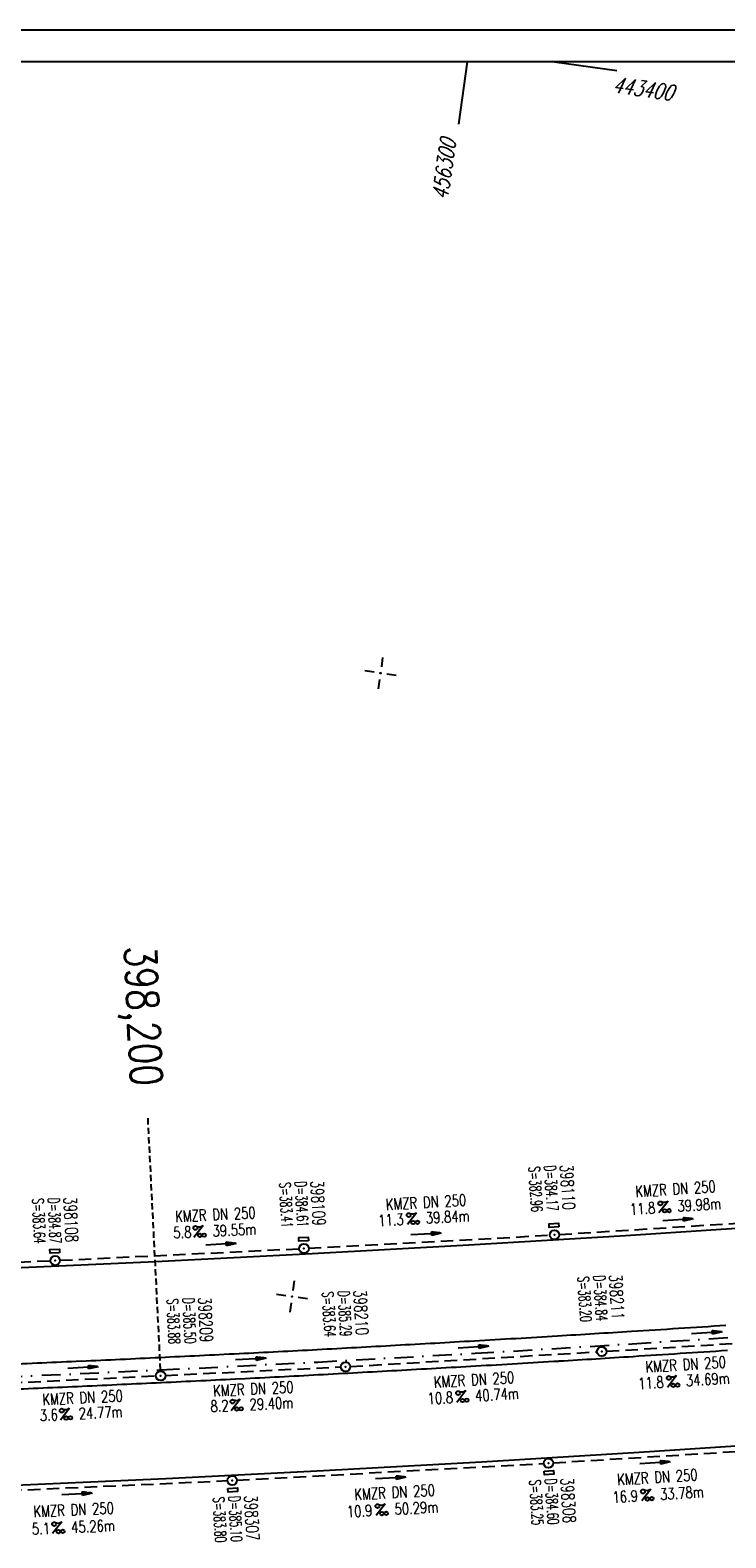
# Model space of a CAD drawing. Extents: x 0 to 1135, y 0 to 420.
# Tile 16 of 56: x 558 to 669, y 181 to 420. Entities that reach past the tile are written whole.
import ezdxf
from ezdxf.enums import TextEntityAlignment as Align

# ---------------------------------------------------------------- set-up
doc = ezdxf.new("R2010")
doc.units = 0
doc.header["$LTSCALE"] = 2
doc.header["$MEASUREMENT"] = 0
for name, pattern in [('AUSGEZOGEN', [0]), ('GESTRICH-X2', [1.5, 1, -0.5]), ('GESTRICHELT', [0.75, 0.5, -0.25]), ('STRICHPT-X3', [3, 1.5, -0.75, 0, -0.75])]:
    doc.linetypes.add(name, pattern=pattern)
doc.layers.get('0').update_dxf_attribs({"linetype": 'AUSGEZOGEN'})
for name, color, linetype in [('ACHSE', 250, 'STRICHPT-X3'), ('FBR', 8, 'CONTINUOUS'), ('HEKTOM', 250, 'GESTRICHELT'), ('KANAL', 7, 'GESTRICH-X2'), ('NETZ', 250, 'CONTINUOUS'), ('PFEIL', 7, 'CONTINUOUS'), ('RAHMEN', 250, 'AUSGEZOGEN'), ('SCHACHTNR', 6, 'CONTINUOUS'), ('SCHSYMBOL', 7, 'CONTINUOUS'), ('TEXTO', 4, 'CONTINUOUS'), ('TEXTU', 4, 'CONTINUOUS')]:
    doc.layers.add(name, color=color, linetype=linetype)
doc.styles.add('ROMANS', font='romans.shx', dxfattribs={"width": 0.8})

# ---------------------------------------------------------------- blocks, each defined once
blk = doc.blocks.new('IKR')
at = {"color": 0}
for p, q in [((0, 1), (0, 2.5)), ((-2.5, 0), (-1, 0)), ((1, 0), (2.5, 0)), ((0, -2.5), (0, -1))]:
    blk.add_line(p, q, dxfattribs=at)
blk.add_circle((0, 0), 0.05, dxfattribs=at)
blk.add_point((0, 0), dxfattribs=at)
blk = doc.blocks.new('GST')
at = {"color": 0}
blk.add_circle((0, 0), 0.75, dxfattribs=at)
blk.add_point((0, 0), dxfattribs=at)
blk = doc.blocks.new('13')
blk.add_lwpolyline([(0.76, 1.22), (-0.75, 1.22), (-0.75, 1.8), (0.76, 1.8)], close=True)
at = {"rotation": 180}
blk.add_blockref('GST', (0, 0), dxfattribs=at)
blk = doc.blocks.new('PROM')
blk.add_line((1.57, 1.82), (0.02, 0.02))
for centre, radius in [((0.32, 1.51), 0.317), ((0.94, 0.29), 0.283), ((1.64, 0.29), 0.283)]:
    blk.add_circle(centre, radius)
blk.add_arc((0.99, 2.68), 1.03, 239.1414, 303.3549)
blk = doc.blocks.new('PFEIL2')
at = {"color": 0}
for p, q in [((0.88, 0), (-2.4, -0.01)), ((0.88, -0.27), (0.88, 0.28)), ((0.88, 0.28), (2.43, 0.01)), ((0.91, 0.27), (0.88, 0.26)), ((0.97, 0.26), (0.88, 0.25)), ((1.02, 0.25), (0.88, 0.23)), ((1.07, 0.24), (0.88, 0.21)), ((1.13, 0.23), (0.88, 0.19)), ((1.18, 0.22), (0.88, 0.17)), ((1.24, 0.21), (0.88, 0.15)), ((1.29, 0.21), (0.88, 0.14)), ((1.34, 0.2), (0.88, 0.12)), ((1.4, 0.19), (0.88, 0.1)), ((1.45, 0.18), (0.88, 0.08)), ((1.51, 0.17), (0.88, 0.06)), ((1.56, 0.16), (0.88, 0.04)), ((1.61, 0.15), (0.88, 0.02)), ((1.67, 0.14), (0.88, 0.01)), ((1.72, 0.13), (0.88, -0.01)), ((1.78, 0.12), (0.88, -0.03)), ((1.83, 0.11), (0.88, -0.05)), ((1.88, 0.1), (0.88, -0.07)), ((1.94, 0.09), (0.88, -0.09)), ((2.05, 0.08), (0.88, -0.12)), ((1.99, 0.08), (0.88, -0.11)), ((2.1, 0.07), (0.88, -0.14)), ((2.15, 0.06), (0.88, -0.16)), ((2.21, 0.05), (0.88, -0.18)), ((2.26, 0.04), (0.88, -0.2)), ((2.32, 0.03), (0.88, -0.22)), ((2.37, 0.02), (0.88, -0.23)), ((2.42, 0.01), (0.88, -0.25)), ((2.43, 0.01), (0.88, -0.27))]:
    blk.add_line(p, q, dxfattribs=at)
blk = doc.blocks.new('17')
blk.add_lwpolyline([(-0.76, -1.22), (0.75, -1.22), (0.75, -1.8), (-0.76, -1.8)], close=True)
blk.add_blockref('GST', (0, 0))
blk = doc.blocks.new('10')
blk.add_blockref('GST', (0, 0))

msp = doc.modelspace()

# ---------------------------------------------------------------- linework, layer by layer
at = {"layer": 'ACHSE'}
msp.add_lwpolyline([(553.79, 206.12), (578.77, 207.24), (603.74, 208.5), (628.7, 209.88), (653.65, 211.39), (678.6, 213.03), (693.7, 214.08), (703.54, 214.78), (728.47, 216.57), (753.41, 218.35), (778.35, 220.13), (853.16, 225.48), (950, 232.4)], dxfattribs=at)
at = {"layer": 'FBR'}
for points in [[(464.71, 220.44), (478.38, 220.77), (503.28, 221.51), (528.17, 222.37), (553.06, 223.36), (577.95, 224.48), (602.83, 225.72), (627.7, 227.1), (652.57, 228.6), (677.43, 230.24), (692.48, 231.29), (702.31, 231.99), (727.24, 233.77), (752.18, 235.56), (777.12, 237.34), (780.96, 237.61)], [(466.07, 185.96), (479.3, 186.28), (504.38, 187.02), (529.45, 187.89), (554.52, 188.89), (579.59, 190.01), (604.65, 191.27), (629.7, 192.66), (654.74, 194.17), (679.76, 195.82), (694.91, 196.87), (704.77, 197.58), (729.7, 199.36), (754.64, 201.14), (779.57, 202.92), (783.37, 203.2)]]:
    msp.add_lwpolyline(points, dxfattribs=at)
for centre, radius, start, end in [((393.12, 4321.69), 4116.55, 273.46291, 273.62683), ((240.75, 6725.58), 6525.27, 273.626831, 273.758696), ((352.01, 4980.21), 4776.35, 273.01977, 273.16897), ((347.16, 5067.91), 4864.18, 273.16897, 273.31681), ((328.77, 5385.18), 5181.99, 273.31681, 273.46291), ((350.4, 5007.98), 4804.16, 272.42543, 272.57384), ((346.89, 5086.07), 4882.34, 272.57384, 272.72106), ((348.71, 5047.84), 4844.06, 272.72106, 272.86963), ((353.76, 4947.14), 4743.24, 272.86963, 273.01977), ((328.75, 5385.56), 5186.37, 273.31681, 273.46291), ((393.17, 4320.85), 4119.71, 273.46291, 273.62684), ((240.67, 6726.84), 6530.52, 273.626836, 273.758696), ((353.76, 4947.08), 4747.18, 272.86963, 273.01977), ((352.01, 4980.18), 4780.32, 273.01977, 273.16897), ((347.15, 5067.92), 4868.19, 273.16897, 273.31681), ((350.4, 5007.95), 4808.13, 272.42543, 272.57384), ((346.89, 5086.13), 4886.39, 272.57384, 272.72106), ((348.71, 5047.86), 4848.08, 272.72106, 272.86963)]:
    msp.add_arc(centre, radius, start, end, dxfattribs=at)
at = {"layer": 'HEKTOM'}
msp.add_line((578.76, 207.26), (576.76, 247.21), dxfattribs=at)
at = {"layer": 'KANAL'}
for p, q in [((642.06, 228.75), (680.44, 231.19)), ((602.27, 226.56), (640.56, 228.64)), ((562.76, 224.65), (600.77, 226.49)), ((523.17, 222.98), (561.27, 224.58)), ((649.56, 210.2), (682.68, 212.25)), ((608.89, 207.79), (648.07, 210.12)), ((554.76, 205.18), (578.03, 206.3)), ((579.52, 206.37), (607.39, 207.72)), ((641.09, 192.49), (673.31, 194.49)), ((590.89, 189.73), (639.59, 192.39)), ((545.69, 187.68), (589.4, 189.66))]:
    msp.add_line(p, q, dxfattribs=at)
at = {"layer": 'NETZ'}
for p, q in [((627.44, 414.98), (626.04, 405.08)), ((641.29, 414.98), (651.19, 413.58))]:
    msp.add_line(p, q, dxfattribs=at)
at = {"layer": 'RAHMEN'}
msp.add_line((1135, 420), (0, 420), dxfattribs=at)
at = {"layer": 'RAHMEN', "const_width": 0.35}
msp.add_lwpolyline([(25, 5), (1130, 5), (1130, 415), (25, 415), (25, 5)], dxfattribs=at)

# ---------------------------------------------------------------- block references
at = {"layer": 'NETZ', "rotation": 171.9288}
for p in [(613.67, 317.89), (599.63, 218.89)]:
    msp.add_blockref('IKR', p, dxfattribs=at)
at = {"layer": 'PFEIL'}
for p, rotation in [((660.91, 231.08), 3.656304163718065), ((588.32, 227.2), 2.768704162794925), ((620.91, 228.82), 3.136804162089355), ((665.48, 213.12), 3.560604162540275), ((628.43, 210.87), 3.38780416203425), ((593.07, 208.97), 2.792204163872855), ((566.42, 207.62), 2.737404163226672), ((657.27, 192.49), 3.548404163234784), ((615.3, 190.07), 3.132704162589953), ((565.46, 187.55), 2.604504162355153)]:
    msp.add_blockref('PFEIL2', p, dxfattribs=dict(at, rotation=rotation))
at = {"layer": 'SCHSYMBOL'}
for name, p, rotation in [('13', (641.3, 228.69), 3.478004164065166), ('13', (601.53, 226.51), 3.003804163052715), ('13', (562.02, 224.6), 2.533104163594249), ('10', (648.8, 210.16), 3.553404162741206), ('10', (608.13, 207.75), 3.070404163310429), ('10', (578.77, 206.32), 2.721904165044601), ('17', (640.35, 192.44), 3.440804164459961), ('17', (590.14, 189.69), 2.846704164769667)]:
    msp.add_blockref(name, p, dxfattribs=dict(at, rotation=rotation))
at = {"layer": 'TEXTU'}
for p, rotation in [((657.88, 232.15), 3.656304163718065), ((584.04, 228.27), 2.768704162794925), ((617.93, 230.31), 3.136804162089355), ((659.23, 204.44), 3.560604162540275), ((625.77, 202.05), 3.38780416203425), ((562.82, 199.26), 2.737404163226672), ((589.93, 200.7), 2.792204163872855), ((655.13, 186.41), 3.548404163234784), ((612.96, 184.09), 3.132704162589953), ((561.6, 181.24), 2.604504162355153)]:
    msp.add_blockref('PROM', p, dxfattribs=dict(at, rotation=rotation))

# ---------------------------------------------------------------- texts
at = {"layer": 'HEKTOM', "style": 'ROMANS', "width": 0.8}
msp.add_text('398,200', height=5, rotation=272.7223, dxfattribs=at).set_placement((573.01, 274.48))
at = {"layer": 'NETZ', "style": 'ROMANS', "oblique": 16.6, "width": 0.75}
for s, rotation, p in [('443400', 351.9288, (650.44, 410.14)), ('456300', 81.9288, (624.32, 392.95))]:
    msp.add_text(s, height=2.5, rotation=rotation, dxfattribs=at).set_placement(p)
at = {"layer": 'SCHACHTNR', "style": 'ROMANS'}
for s, height, rotation, width, p in [('S=382.96', 1.8, 273.478, 0.6, (637.19, 239.5)), ('D=384.17', 1.8, 273.478, 0.6, (639.68, 239.65)), ('398110', 2, 273.478, 0.7, (642.19, 239.8)), ('D=384.61', 1.8, 273.0038, 0.6, (600.08, 237.15)), ('398109', 2, 273.0038, 0.7, (602.59, 237.26)), ('398108', 2, 272.5331, 0.7, (563.39, 234.66)), ('S=383.41', 1.8, 273.0038, 0.6, (597.6, 236.99)), ('S=383.64', 1.8, 272.5331, 0.6, (558.38, 234.46)), ('D=384.87', 1.8, 272.5331, 0.6, (560.88, 234.54)), ('S=383.20', 1.8, 273.5534, 0.6, (644.98, 222.04)), ('D=384.84', 1.8, 273.5534, 0.6, (647.5, 222.19)), ('398211', 2, 273.5534, 0.7, (649.98, 222.35)), ('S=383.88', 1.8, 272.7219, 0.6, (579.75, 218.52)), ('D=385.50', 1.8, 272.7219, 0.6, (582.26, 218.64)), ('398209', 2, 272.7219, 0.7, (584.74, 218.76)), ('S=383.64', 1.8, 273.0704, 0.6, (604.41, 219.63)), ('D=385.29', 1.8, 273.0704, 0.6, (606.92, 219.75)), ('398210', 2, 273.0704, 0.7, (609.4, 219.9)), ('S=383.25', 1.8, 273.4408, 0.6, (637.32, 189.74)), ('D=384.60', 1.8, 273.4408, 0.6, (639.8, 189.9)), ('398308', 2, 273.4408, 0.7, (642.29, 190.05)), ('S=383.80', 1.8, 272.8467, 0.6, (587.07, 187.02)), ('D=385.10', 1.8, 272.8467, 0.6, (589.58, 187.17)), ('398307', 2, 272.8467, 0.7, (592.06, 187.29))]:
    msp.add_text(s, height=height, rotation=rotation, dxfattribs=dict(at, width=width)).set_placement(p)
at = {"layer": 'TEXTO', "style": 'ROMANS', "width": 0.75}
for rotation, p in [(3.6563, (660.57, 235.09)), (3.1368, (620.95, 232.97)), (2.7687, (587.5, 231.02)), (3.5606, (662.19, 207.21)), (3.3878, (628.58, 204.78)), (2.7374, (566.41, 201.95)), (2.7922, (593.52, 203.33)), (3.5484, (657.69, 189.31)), (3.1327, (615.97, 186.91)), (2.6045, (564.99, 184.14))]:
    msp.add_text('KMZR DN 250', height=1.8, rotation=rotation, dxfattribs=at).set_placement(p, align=Align.CENTER)
at = {"layer": 'TEXTU', "style": 'ROMANS', "width": 0.75}
for s, rotation, p in [('39.84m', 3.1368, (620.92, 230.47)), ('11.8', 3.6563, (653.32, 231.84)), ('39.98m', 3.6563, (660.87, 232.35)), ('5.8', 2.7687, (580.81, 228.12)), ('39.55m', 2.7687, (587.04, 228.4)), ('11.3', 3.1368, (613.35, 230.06)), ('11.8', 3.5606, (654.65, 204.17)), ('34.69m', 3.5606, (662.23, 204.64)), ('10.8', 3.3878, (621.21, 201.77)), ('40.74m', 3.3878, (628.75, 202.24)), ('24.77m', 2.7374, (565.8, 199.41)), ('8.2', 2.7922, (586.72, 200.55)), ('29.40m', 2.7922, (592.92, 200.84)), ('3.6', 2.7374, (559.61, 199.12)), ('16.9', 3.5484, (650.56, 186.11)), ('33.78m', 3.5484, (658.11, 186.59)), ('10.9', 3.1327, (608.38, 183.83)), ('50.29m', 3.1327, (615.95, 184.24)), ('5.1', 2.6045, (558.36, 181.08)), ('45.26m', 2.6045, (564.59, 181.36))]:
    msp.add_text(s, height=1.8, rotation=rotation, dxfattribs=at).set_placement(p)

doc.saveas('drawing.dxf')
